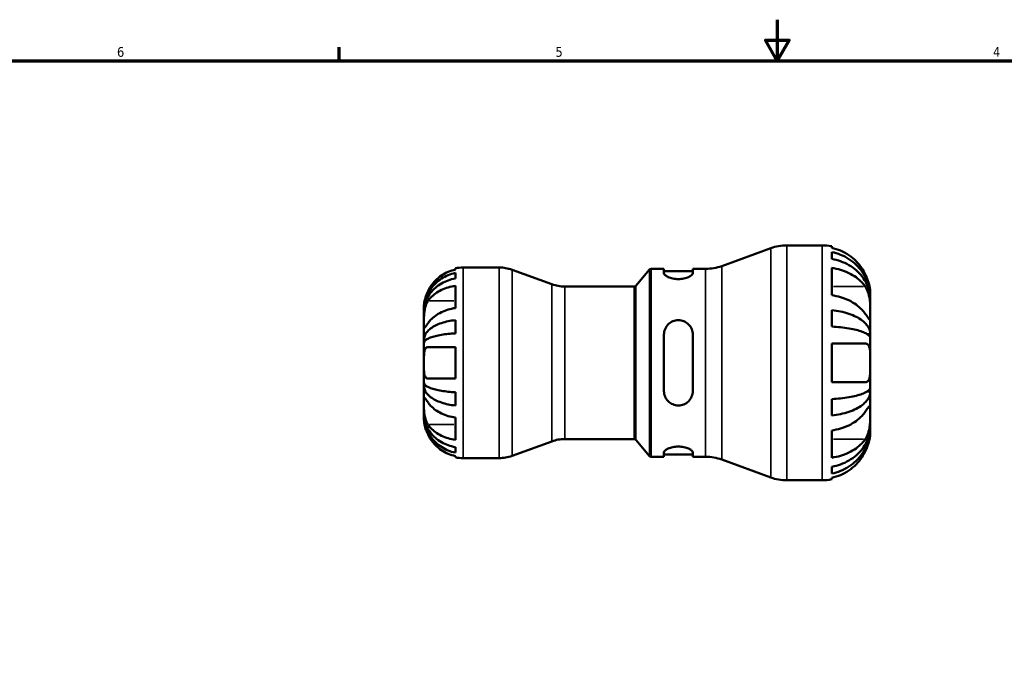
# Model space of a CAD drawing. Header units: inches. Extents: x 0.1 to 38.3, y -4.1 to 21.5.
# Tile 6 of 10: x 9.7 to 19.2, y 15 to 21.4. Entities that reach past the tile are written whole.
import ezdxf

# ---------------------------------------------------------------- set-up
doc = ezdxf.new("R2010")
doc.units = ezdxf.units.IN
doc.header["$MEASUREMENT"] = 0
for name, color, linetype, lineweight in [('Border (ANSI)', 7, 'Continuous', 70), ('Visible (ANSI)', 7, 'Continuous', 50), ('Visible Narrow (ANSI)', 7, 'Continuous', 35)]:
    doc.layers.add(name, color=color, linetype=linetype, lineweight=lineweight)
doc.styles.add('Note Text (ANSI)', font='tahoma.ttf')

# ---------------------------------------------------------------- blocks, each defined once
blk = doc.blocks.new('Borders Default Border')
at = {"layer": 'Border (ANSI)'}
blk.add_line((12.75, 21), (12.75, 21.1345), dxfattribs=at)
at = {"layer": 'Border (ANSI)', "flags": 128}
for points in [[(17, 21.4), (17, 21), (16.8845, 21.2), (17.1155, 21.2), (17, 21)], [(0.5, 1), (0.5, 21), (33.5, 21), (33.5, 1), (0.5, 1)]]:
    blk.add_lwpolyline(points, dxfattribs=at)
at = {"layer": 'Border (ANSI)', "color": 5, "true_color": 0x0000ff, "char_height": 0.0945, "attachment_point": 7, "style": 'Note Text (ANSI)'}
for s, insert in [('6', (10.5948, 21.038)), ('5', (14.8473, 21.038)), ('4', (19.092, 21.04))]:
    blk.add_mtext(s, dxfattribs=dict(at, insert=insert))

msp = doc.modelspace()

# ---------------------------------------------------------------- linework, layer by layer
at = {"layer": 'Visible (ANSI)'}
for p, q in [((17.092, 19.2098), (17.434, 19.2098)), ((17.5276, 19.2004), (17.5276, 19.1847)), ((16.4607, 19.0093), (16.936, 19.1823)), ((17.5276, 19.1443), (17.5276, 19.0782)), ((13.8769, 18.9743), (13.8769, 18.9871)), ((13.8769, 18.8882), (13.8769, 18.9415)), ((13.9532, 18.9948), (14.3005, 18.9948)), ((14.8127, 18.8321), (14.4271, 18.9725)), ((15.6279, 18.8168), (15.7604, 18.9748)), ((15.7755, 18.9818), (15.9001, 18.9818)), ((15.9001, 18.9818), (15.9001, 18.9398)), ((15.9001, 18.959), (16.1801, 18.959)), ((16.1801, 18.9818), (16.3047, 18.9818)), ((16.1801, 18.9398), (16.1801, 18.9818)), ((17.5276, 18.9905), (17.5276, 18.7258)), ((13.8769, 18.6016), (13.8769, 18.8172)), ((14.9393, 18.8098), (15.6128, 18.8098)), ((17.902, 18.6989), (17.902, 18.7419)), ((17.902, 18.6989), (17.9015, 18.6989)), ((17.902, 18.6818), (17.902, 18.6989)), ((17.902, 18.545), (17.902, 18.6818)), ((13.572, 18.5786), (13.572, 18.6136)), ((13.572, 18.5653), (13.572, 18.5786)), ((13.572, 18.5786), (13.5723, 18.5786)), ((13.572, 18.4543), (13.572, 18.5653)), ((17.5276, 18.581), (17.5276, 18.4213)), ((17.902, 18.3475), (17.902, 18.545)), ((13.572, 18.2939), (13.572, 18.4543)), ((13.8769, 18.3556), (13.8769, 18.4841)), ((15.9001, 18.3434), (15.9001, 17.7962)), ((16.1801, 17.7962), (16.1801, 18.3434)), ((17.902, 18.3475), (17.8721, 18.3475)), ((17.902, 18.3061), (17.902, 18.3475)), ((13.572, 18.2617), (13.572, 18.2939)), ((13.572, 18.2939), (13.594, 18.2939)), ((13.572, 18.0698), (13.572, 18.2617)), ((17.5276, 18.257), (17.5276, 17.8826)), ((17.5276, 18.257), (17.8535, 18.257)), ((17.902, 18.0698), (17.902, 18.3061)), ((13.6115, 18.2223), (13.8769, 18.2223)), ((13.8769, 17.9173), (13.8769, 18.2223)), ((13.572, 17.8779), (13.572, 18.0698)), ((17.902, 17.8335), (17.902, 18.0698)), ((13.572, 17.8457), (13.572, 17.8779)), ((13.8769, 17.9173), (13.6115, 17.9173)), ((17.8535, 17.8826), (17.5276, 17.8826)), ((13.572, 17.6853), (13.572, 17.8457)), ((13.572, 17.8457), (13.594, 17.8457)), ((13.8769, 17.6555), (13.8769, 17.784)), ((17.902, 17.7921), (17.8721, 17.7921)), ((17.902, 17.7921), (17.902, 17.8335)), ((17.902, 17.5946), (17.902, 17.7921)), ((13.572, 17.5743), (13.572, 17.6853)), ((17.5276, 17.7183), (17.5276, 17.5586)), ((13.572, 17.561), (13.572, 17.5743)), ((17.902, 17.4578), (17.902, 17.5946)), ((13.572, 17.526), (13.572, 17.561)), ((13.572, 17.561), (13.5723, 17.561)), ((13.8769, 17.3224), (13.8769, 17.538)), ((17.5276, 17.4138), (17.5276, 17.1491)), ((17.902, 17.4407), (17.9015, 17.4407)), ((17.902, 17.4407), (17.902, 17.4578)), ((17.902, 17.3978), (17.902, 17.4407)), ((14.8127, 17.3075), (14.4271, 17.1671)), ((14.9393, 17.3298), (15.6128, 17.3298)), ((15.6279, 17.3228), (15.7604, 17.1648)), ((13.8769, 17.1982), (13.8769, 17.2514)), ((15.9001, 17.1998), (15.9001, 17.1578)), ((16.1801, 17.1578), (16.1801, 17.1998)), ((13.8769, 17.1525), (13.8769, 17.1653)), ((13.9532, 17.1448), (14.3005, 17.1448)), ((15.7755, 17.1578), (15.9001, 17.1578)), ((15.9001, 17.1806), (16.1801, 17.1806)), ((16.1801, 17.1578), (16.3047, 17.1578)), ((16.4607, 17.1303), (16.936, 16.9573)), ((17.5276, 17.0614), (17.5276, 16.9953)), ((17.092, 16.9298), (17.434, 16.9298)), ((17.5276, 16.9549), (17.5276, 16.9393))]:
    msp.add_line(p, q, dxfattribs=at)
for centre, radius, start, end in [((17.092, 18.7538), 0.456, 90, 110), ((17.434, 18.7419), 0.468, 78.46304, 90), ((16.3047, 19.4378), 0.456, 270, 290), ((13.9532, 18.6136), 0.3812, 90, 101.53696), ((14.3005, 18.6248), 0.37, 70, 90), ((15.7755, 18.9621), 0.0197, 90, 140), ((14.9393, 19.1798), 0.37, 250, 270), ((15.6128, 18.8295), 0.0197, 270, 320), ((14.9393, 16.9598), 0.37, 90, 110), ((15.6128, 17.3101), 0.0197, 40, 90), ((13.9532, 17.526), 0.3812, 258.46304, 270), ((14.3005, 17.5148), 0.37, 270, 290), ((15.7755, 17.1775), 0.0197, 220, 270), ((16.3047, 16.7018), 0.456, 70, 90), ((17.092, 17.3858), 0.456, 250, 270), ((17.434, 17.3978), 0.468, 270, 281.53696)]:
    msp.add_arc(centre, radius, start, end, dxfattribs=at)
for points, knots in [([(17.8535, 18.929), (17.8445, 18.9477), (17.8339, 18.9665), (17.8044, 19.0111), (17.784, 19.0359), (17.743, 19.0772), (17.7188, 19.0976), (17.6665, 19.1328), (17.6385, 19.1476), (17.5862, 19.1694), (17.5573, 19.1786), (17.5276, 19.1847)], [6.101302, 6.101302, 6.101302, 6.101302, 6.251721, 6.251721, 6.474905, 6.474905, 6.695057, 6.695057, 6.915208, 6.915208, 7.12695, 7.12695, 7.12695, 7.12695]), ([(17.5276, 19.1443), (17.5576, 19.1384), (17.5869, 19.1294), (17.6396, 19.1083), (17.6676, 19.094), (17.72, 19.0601), (17.7443, 19.0405), (17.7851, 19.0009), (17.8054, 18.9773), (17.8405, 18.9265), (17.8552, 18.8992), (17.8773, 18.8474), (17.8868, 18.8179), (17.8991, 18.7578), (17.902, 18.727), (17.902, 18.6989)], [0.225496, 0.225496, 0.225496, 0.225496, 0.439668, 0.439668, 0.659722, 0.659722, 0.879775, 0.879775, 1.100259, 1.100259, 1.320743, 1.320743, 1.542083, 1.542083, 1.763423, 1.763423, 1.763423, 1.763423]), ([(17.902, 18.6818), (17.902, 18.7068), (17.8991, 18.7341), (17.8868, 18.7877), (17.8773, 18.8139), (17.8552, 18.8601), (17.8405, 18.8843), (17.8054, 18.9295), (17.7851, 18.9505), (17.7443, 18.9858), (17.72, 19.0033), (17.6676, 19.0334), (17.6396, 19.0461), (17.5869, 19.0649), (17.5576, 19.0729), (17.5276, 19.0782)], [5.310916, 5.310916, 5.310916, 5.310916, 5.532256, 5.532256, 5.753596, 5.753596, 5.97408, 5.97408, 6.194564, 6.194564, 6.414617, 6.414617, 6.634671, 6.634671, 6.848843, 6.848843, 6.848843, 6.848843]), ([(13.572, 18.5786), (13.572, 18.6015), (13.5743, 18.6265), (13.5843, 18.6756), (13.592, 18.6996), (13.6101, 18.7418), (13.6221, 18.764), (13.6506, 18.8054), (13.6671, 18.8246), (13.7004, 18.8569), (13.7202, 18.8729), (13.7628, 18.9005), (13.7857, 18.9121), (13.8286, 18.9293), (13.8525, 18.9366), (13.8769, 18.9415)], [4.327272, 4.327272, 4.327272, 4.327272, 4.507604, 4.507604, 4.687936, 4.687936, 4.867553, 4.867553, 5.04717, 5.04717, 5.226428, 5.226428, 5.405687, 5.405687, 5.580147, 5.580147, 5.580147, 5.580147]), ([(13.8769, 18.9743), (13.8528, 18.9693), (13.8292, 18.9618), (13.7866, 18.9441), (13.7637, 18.932), (13.7212, 18.9033), (13.7014, 18.8867), (13.6681, 18.8531), (13.6514, 18.8329), (13.6274, 18.7966), (13.6188, 18.7813), (13.6115, 18.7661)], [0.183706, 0.183706, 0.183706, 0.183706, 0.3561695, 0.3561695, 0.5355059, 0.5355059, 0.7148422, 0.7148422, 0.8966743, 0.8966743, 1.0190411, 1.0190411, 1.0190411, 1.0190411]), ([(16.1801, 18.9398), (16.1801, 18.9341), (16.1764, 18.9275), (16.1617, 18.914), (16.1506, 18.9072), (16.1256, 18.8963), (16.1103, 18.8913), (16.0763, 18.8844), (16.0577, 18.8826), (16.0225, 18.8826), (16.0038, 18.8844), (15.9699, 18.8913), (15.9546, 18.8963), (15.9296, 18.9072), (15.9185, 18.914), (15.9038, 18.9275), (15.9001, 18.9341), (15.9001, 18.9398)], [0.543943, 0.543943, 0.543943, 0.543943, 0.68794, 0.68794, 0.831937, 0.831937, 0.966249, 0.966249, 1.100562, 1.100562, 1.234874, 1.234874, 1.369187, 1.369187, 1.513184, 1.513184, 1.65718, 1.65718, 1.65718, 1.65718]), ([(17.5276, 18.9905), (17.5573, 18.9862), (17.5862, 18.9797), (17.6385, 18.9643), (17.6665, 18.9538), (17.7188, 18.9289), (17.743, 18.9145), (17.784, 18.8853), (17.8044, 18.8678), (17.8339, 18.8362), (17.8445, 18.8229), (17.8535, 18.8097)], [0.225513, 0.225513, 0.225513, 0.225513, 0.437254, 0.437254, 0.657406, 0.657406, 0.877558, 0.877558, 1.100742, 1.100742, 1.251161, 1.251161, 1.251161, 1.251161]), ([(17.902, 18.7419), (17.902, 18.7419), (17.902, 18.7456), (17.9015, 18.7596), (17.9009, 18.7695), (17.8978, 18.794), (17.8954, 18.8082), (17.889, 18.8348), (17.8858, 18.8463), (17.8784, 18.8696), (17.8741, 18.8813), (17.8646, 18.9051), (17.8593, 18.9172), (17.8535, 18.929)], [-3.2827869, -3.2827869, -3.2827869, -3.2827869, -3.118789, -3.118789, -2.9641468, -2.9641468, -2.8157213, -2.8157213, -2.7136636, -2.7136636, -2.6150426, -2.6150426, -2.5140874, -2.5140874, -2.5140874, -2.5140874]), ([(13.8769, 18.8882), (13.8524, 18.8839), (13.8285, 18.8774), (13.7856, 18.862), (13.7627, 18.8517), (13.72, 18.8271), (13.7002, 18.8128), (13.667, 18.7841), (13.6505, 18.767), (13.622, 18.7301), (13.61, 18.7104), (13.592, 18.6728), (13.5843, 18.6515), (13.5743, 18.6079), (13.572, 18.5857), (13.572, 18.5653)], [0.183698, 0.183698, 0.183698, 0.183698, 0.358461, 0.358461, 0.537875, 0.537875, 0.717288, 0.717288, 0.896751, 0.896751, 1.076213, 1.076213, 1.256391, 1.256391, 1.436568, 1.436568, 1.436568, 1.436568]), ([(13.6115, 18.67), (13.6188, 18.6807), (13.6274, 18.6915), (13.6514, 18.7172), (13.6681, 18.7315), (13.7014, 18.7553), (13.7212, 18.767), (13.7637, 18.7873), (13.7866, 18.7958), (13.8292, 18.8084), (13.8528, 18.8137), (13.8769, 18.8172)], [4.9848873, 4.9848873, 4.9848873, 4.9848873, 5.1072541, 5.1072541, 5.2890862, 5.2890862, 5.4684225, 5.4684225, 5.6477588, 5.6477588, 5.8202224, 5.8202224, 5.8202224, 5.8202224]), ([(13.6115, 18.7661), (13.6082, 18.7594), (13.6051, 18.7526), (13.5979, 18.7357), (13.5941, 18.7256), (13.5875, 18.7064), (13.5847, 18.6972), (13.5794, 18.6769), (13.5772, 18.6663), (13.5734, 18.6434), (13.5726, 18.6327), (13.5719, 18.6176), (13.572, 18.6136), (13.572, 18.6136)], [-0.624435, -0.624435, -0.624435, -0.624435, -0.5678583, -0.5678583, -0.4840927, -0.4840927, -0.4047363, -0.4047363, -0.3003651, -0.3003651, -0.1533155, -0.1533155, 0, 0, 0, 0]), ([(17.8535, 18.545), (17.8445, 18.5582), (17.8339, 18.5715), (17.8044, 18.603), (17.784, 18.6206), (17.743, 18.6498), (17.7188, 18.6642), (17.6665, 18.6891), (17.6385, 18.6996), (17.5862, 18.715), (17.5573, 18.7215), (17.5276, 18.7258)], [6.101121, 6.101121, 6.101121, 6.101121, 6.25154, 6.25154, 6.474725, 6.474725, 6.694876, 6.694876, 6.915028, 6.915028, 7.126769, 7.126769, 7.126769, 7.126769]), ([(17.8535, 18.8097), (17.8578, 18.8034), (17.8619, 18.7966), (17.8707, 18.7797), (17.8752, 18.7693), (17.883, 18.7474), (17.8863, 18.736), (17.8929, 18.7081), (17.8956, 18.6915), (17.9001, 18.6512), (17.9012, 18.6279), (17.9021, 18.5832), (17.902, 18.5625), (17.902, 18.545)], [-0.7671113, -0.7671113, -0.7671113, -0.7671113, -0.692013, -0.692013, -0.5932197, -0.5932197, -0.4975863, -0.4975863, -0.3685593, -0.3685593, -0.1882258, -0.1882258, 0, 0, 0, 0]), ([(13.572, 18.4543), (13.572, 18.4614), (13.5719, 18.4691), (13.572, 18.4862), (13.5721, 18.4957), (13.5726, 18.5206), (13.5733, 18.5365), (13.5763, 18.5672), (13.5784, 18.5818), (13.5836, 18.6058), (13.5862, 18.6153), (13.5924, 18.6335), (13.5959, 18.6419), (13.6033, 18.6571), (13.6073, 18.6638), (13.6115, 18.67)], [0, 0, 0, 0, 0.075856, 0.075856, 0.1572067, 0.1572067, 0.2807434, 0.2807434, 0.3931722, 0.3931722, 0.4727271, 0.4727271, 0.5516675, 0.5516675, 0.6253219, 0.6253219, 0.6253219, 0.6253219]), ([(13.8769, 18.6016), (13.8525, 18.598), (13.8286, 18.5926), (13.7856, 18.5799), (13.7627, 18.5713), (13.72, 18.5507), (13.7002, 18.5389), (13.667, 18.5149), (13.6505, 18.5007), (13.627, 18.4753), (13.6186, 18.4648), (13.6115, 18.4543)], [0.1837477, 0.1837477, 0.1837477, 0.1837477, 0.3583184, 0.3583184, 0.5387523, 0.5387523, 0.7191863, 0.7191863, 0.8999547, 0.8999547, 1.0190557, 1.0190557, 1.0190557, 1.0190557]), ([(17.5276, 18.581), (17.5576, 18.5779), (17.5869, 18.5732), (17.6396, 18.5621), (17.6676, 18.5547), (17.72, 18.5369), (17.7443, 18.5266), (17.7851, 18.5058), (17.8054, 18.4935), (17.8405, 18.4668), (17.8552, 18.4526), (17.8773, 18.4254), (17.8868, 18.4099), (17.8991, 18.3784), (17.902, 18.3623), (17.902, 18.3475)], [0.225496, 0.225496, 0.225496, 0.225496, 0.439668, 0.439668, 0.659722, 0.659722, 0.879775, 0.879775, 1.100259, 1.100259, 1.320743, 1.320743, 1.542083, 1.542083, 1.763423, 1.763423, 1.763423, 1.763423]), ([(17.902, 18.545), (17.902, 18.5364), (17.902, 18.5286), (17.9019, 18.5145), (17.9018, 18.5084), (17.9012, 18.4962), (17.9003, 18.4918), (17.8967, 18.4894), (17.8941, 18.4909), (17.8876, 18.4976), (17.8844, 18.5016), (17.8769, 18.5116), (17.8726, 18.5175), (17.8634, 18.5306), (17.8586, 18.5375), (17.8535, 18.545)], [0, 0, 0, 0, 0.0931154, 0.0931154, 0.1929436, 0.1929436, 0.3446781, 0.3446781, 0.4829672, 0.4829672, 0.5807387, 0.5807387, 0.6776678, 0.6776678, 0.7676041, 0.7676041, 0.7676041, 0.7676041]), ([(13.6115, 18.4543), (13.6079, 18.4492), (13.6046, 18.4443), (13.5974, 18.434), (13.5937, 18.4289), (13.5874, 18.4203), (13.5847, 18.417), (13.5794, 18.4111), (13.5772, 18.4095), (13.5734, 18.41), (13.5726, 18.4138), (13.5719, 18.4288), (13.572, 18.4401), (13.572, 18.4543)], [-0.6249253, -0.6249253, -0.6249253, -0.6249253, -0.5633759, -0.5633759, -0.4829032, -0.4829032, -0.4050798, -0.4050798, -0.3001768, -0.3001768, -0.1533256, -0.1533256, 0, 0, 0, 0]), ([(13.572, 18.2939), (13.572, 18.3059), (13.5743, 18.319), (13.5843, 18.3447), (13.592, 18.3573), (13.6101, 18.3794), (13.6221, 18.3911), (13.6506, 18.4128), (13.6671, 18.4228), (13.7004, 18.4398), (13.7202, 18.4482), (13.7628, 18.4626), (13.7857, 18.4687), (13.8286, 18.4777), (13.8525, 18.4816), (13.8769, 18.4841)], [4.327272, 4.327272, 4.327272, 4.327272, 4.507604, 4.507604, 4.687936, 4.687936, 4.867553, 4.867553, 5.04717, 5.04717, 5.226428, 5.226428, 5.405687, 5.405687, 5.580147, 5.580147, 5.580147, 5.580147]), ([(15.9001, 18.3434), (15.9001, 18.3614), (15.9038, 18.3805), (15.9185, 18.4154), (15.9296, 18.4313), (15.9546, 18.4555), (15.9699, 18.4659), (16.0038, 18.4799), (16.0225, 18.4834), (16.0401, 18.4834), (16.0581, 18.4834), (16.077, 18.4797), (16.1115, 18.4653), (16.127, 18.4545), (16.1516, 18.4299), (16.1623, 18.4142), (16.1766, 18.3798), (16.1801, 18.3611), (16.1801, 18.3434)], [-0.556619, -0.556619, -0.556619, -0.556619, -0.412622, -0.412622, -0.268625, -0.268625, -0.134313, -0.134313, 0, 0, 0, 0.137021, 0.137021, 0.274041, 0.274041, 0.415344, 0.415344, 0.556646, 0.556646, 0.556646, 0.556646]), ([(13.8769, 18.3556), (13.8524, 18.3543), (13.8285, 18.3524), (13.7856, 18.348), (13.7627, 18.345), (13.72, 18.3378), (13.7002, 18.3337), (13.667, 18.3253), (13.6505, 18.3203), (13.622, 18.3096), (13.61, 18.3039), (13.592, 18.293), (13.5843, 18.2868), (13.5743, 18.2741), (13.572, 18.2676), (13.572, 18.2617)], [0.183698, 0.183698, 0.183698, 0.183698, 0.358461, 0.358461, 0.537875, 0.537875, 0.717288, 0.717288, 0.896751, 0.896751, 1.076213, 1.076213, 1.256391, 1.256391, 1.436568, 1.436568, 1.436568, 1.436568]), ([(17.902, 18.3061), (17.902, 18.3134), (17.8991, 18.3214), (17.8868, 18.3369), (17.8773, 18.3445), (17.8552, 18.358), (17.8405, 18.365), (17.8054, 18.3781), (17.7851, 18.3842), (17.7443, 18.3945), (17.72, 18.3996), (17.6676, 18.4083), (17.6396, 18.412), (17.5869, 18.4175), (17.5576, 18.4198), (17.5276, 18.4213)], [5.310916, 5.310916, 5.310916, 5.310916, 5.532256, 5.532256, 5.753596, 5.753596, 5.97408, 5.97408, 6.194564, 6.194564, 6.414617, 6.414617, 6.634671, 6.634671, 6.848843, 6.848843, 6.848843, 6.848843]), ([(17.8535, 18.257), (17.8547, 18.257), (17.8558, 18.2569), (17.862, 18.2564), (17.8667, 18.2551), (17.8745, 18.2507), (17.8777, 18.2481), (17.8839, 18.241), (17.8868, 18.2363), (17.8932, 18.2218), (17.896, 18.2107), (17.9002, 18.1814), (17.9012, 18.1624), (17.9021, 18.1189), (17.902, 18.0945), (17.902, 18.0698)], [-0.7721386, -0.7721386, -0.7721386, -0.7721386, -0.7515434, -0.7515434, -0.6594489, -0.6594489, -0.5838993, -0.5838993, -0.4978326, -0.4978326, -0.3604113, -0.3604113, -0.1883608, -0.1883608, 0, 0, 0, 0]), ([(13.572, 18.0698), (13.572, 18.0872), (13.5719, 18.1044), (13.5723, 18.1364), (13.5728, 18.1509), (13.5753, 18.1763), (13.5773, 18.187), (13.5824, 18.2018), (13.585, 18.2068), (13.5911, 18.2146), (13.5945, 18.2175), (13.6024, 18.2213), (13.6067, 18.2223), (13.6115, 18.2223)], [-2.6740408, -2.6740408, -2.6740408, -2.6740408, -2.541544, -2.541544, -2.4155278, -2.4155278, -2.2944617, -2.2944617, -2.2112589, -2.2112589, -2.130884, -2.130884, -2.0478189, -2.0478189, -2.0478189, -2.0478189]), ([(13.6115, 17.9173), (13.6082, 17.9173), (13.6051, 17.9178), (13.5979, 17.92), (13.5941, 17.9224), (13.5875, 17.9292), (13.5847, 17.9334), (13.5794, 17.9454), (13.5772, 17.9537), (13.5734, 17.9772), (13.5726, 17.9934), (13.5719, 18.0298), (13.572, 18.0497), (13.572, 18.0698)], [-0.624435, -0.624435, -0.624435, -0.624435, -0.5678583, -0.5678583, -0.4840927, -0.4840927, -0.4047363, -0.4047363, -0.3003651, -0.3003651, -0.1533155, -0.1533155, 0, 0, 0, 0]), ([(17.902, 18.0698), (17.902, 18.0542), (17.902, 18.0387), (17.9018, 18.0065), (17.9016, 17.9901), (17.9001, 17.9592), (17.8987, 17.9451), (17.8942, 17.9218), (17.8913, 17.9126), (17.8849, 17.9002), (17.882, 17.8961), (17.8757, 17.8898), (17.8723, 17.8874), (17.864, 17.8836), (17.8589, 17.8826), (17.8535, 17.8826)], [0, 0, 0, 0, 0.1187468, 0.1187468, 0.2534403, 0.2534403, 0.3914445, 0.3914445, 0.5142958, 0.5142958, 0.5944538, 0.5944538, 0.6695203, 0.6695203, 0.7631359, 0.7631359, 0.7631359, 0.7631359]), ([(13.572, 17.8779), (13.572, 17.872), (13.5743, 17.8655), (13.5843, 17.8528), (13.592, 17.8466), (13.6101, 17.8357), (13.6221, 17.8299), (13.6506, 17.8192), (13.6671, 17.8143), (13.7004, 17.8059), (13.7202, 17.8018), (13.7628, 17.7946), (13.7857, 17.7916), (13.8286, 17.7872), (13.8525, 17.7853), (13.8769, 17.784)], [4.327272, 4.327272, 4.327272, 4.327272, 4.507604, 4.507604, 4.687936, 4.687936, 4.867553, 4.867553, 5.04717, 5.04717, 5.226428, 5.226428, 5.405687, 5.405687, 5.580147, 5.580147, 5.580147, 5.580147]), ([(13.8769, 17.6555), (13.8524, 17.6581), (13.8285, 17.6619), (13.7856, 17.6709), (13.7627, 17.677), (13.72, 17.6915), (13.7002, 17.6999), (13.667, 17.7169), (13.6505, 17.7269), (13.622, 17.7486), (13.61, 17.7602), (13.592, 17.7824), (13.5843, 17.795), (13.5743, 17.8206), (13.572, 17.8337), (13.572, 17.8457)], [0.183698, 0.183698, 0.183698, 0.183698, 0.358461, 0.358461, 0.537875, 0.537875, 0.717288, 0.717288, 0.896751, 0.896751, 1.076213, 1.076213, 1.256391, 1.256391, 1.436568, 1.436568, 1.436568, 1.436568]), ([(16.1801, 17.7962), (16.1801, 17.7782), (16.1764, 17.7591), (16.1617, 17.7242), (16.1506, 17.7084), (16.1256, 17.6841), (16.1103, 17.6737), (16.0763, 17.6597), (16.0577, 17.6562), (16.0221, 17.6562), (16.0031, 17.6599), (15.9687, 17.6743), (15.9532, 17.6851), (15.9286, 17.7097), (15.9179, 17.7254), (15.9036, 17.7598), (15.9001, 17.7785), (15.9001, 17.7962)], [0.543943, 0.543943, 0.543943, 0.543943, 0.68794, 0.68794, 0.831937, 0.831937, 0.966249, 0.966249, 1.100562, 1.100562, 1.237582, 1.237582, 1.374603, 1.374603, 1.515905, 1.515905, 1.657208, 1.657208, 1.657208, 1.657208]), ([(17.5276, 17.7183), (17.5576, 17.7198), (17.5869, 17.7221), (17.6396, 17.7276), (17.6676, 17.7313), (17.72, 17.74), (17.7443, 17.7451), (17.7851, 17.7554), (17.8054, 17.7615), (17.8405, 17.7746), (17.8552, 17.7817), (17.8773, 17.7951), (17.8868, 17.8027), (17.8991, 17.8182), (17.902, 17.8262), (17.902, 17.8335)], [0.225496, 0.225496, 0.225496, 0.225496, 0.439668, 0.439668, 0.659722, 0.659722, 0.879775, 0.879775, 1.100259, 1.100259, 1.320743, 1.320743, 1.542083, 1.542083, 1.763423, 1.763423, 1.763423, 1.763423]), ([(17.902, 17.7921), (17.902, 17.7773), (17.8991, 17.7612), (17.8868, 17.7297), (17.8773, 17.7143), (17.8552, 17.6871), (17.8405, 17.6728), (17.8054, 17.6461), (17.7851, 17.6338), (17.7443, 17.613), (17.72, 17.6027), (17.6676, 17.5849), (17.6396, 17.5775), (17.5869, 17.5664), (17.5576, 17.5617), (17.5276, 17.5586)], [5.310916, 5.310916, 5.310916, 5.310916, 5.532256, 5.532256, 5.753596, 5.753596, 5.97408, 5.97408, 6.194564, 6.194564, 6.414617, 6.414617, 6.634671, 6.634671, 6.848843, 6.848843, 6.848843, 6.848843]), ([(13.572, 17.6853), (13.572, 17.6923), (13.5719, 17.6987), (13.572, 17.7101), (13.5721, 17.7151), (13.5726, 17.7251), (13.5733, 17.7286), (13.5763, 17.7306), (13.5784, 17.7294), (13.5836, 17.7239), (13.5862, 17.7207), (13.5924, 17.7126), (13.5959, 17.7078), (13.6033, 17.6971), (13.6073, 17.6914), (13.6115, 17.6853)], [0, 0, 0, 0, 0.075856, 0.075856, 0.1572067, 0.1572067, 0.2807434, 0.2807434, 0.3931722, 0.3931722, 0.4727271, 0.4727271, 0.5516675, 0.5516675, 0.6253219, 0.6253219, 0.6253219, 0.6253219]), ([(13.6115, 17.4696), (13.6079, 17.4748), (13.6046, 17.4804), (13.5974, 17.4942), (13.5937, 17.5027), (13.5874, 17.5206), (13.5847, 17.5298), (13.5794, 17.5525), (13.5772, 17.566), (13.5734, 17.5988), (13.5726, 17.6178), (13.5719, 17.6542), (13.572, 17.6711), (13.572, 17.6853)], [-0.6249253, -0.6249253, -0.6249253, -0.6249253, -0.5633759, -0.5633759, -0.4829032, -0.4829032, -0.4050798, -0.4050798, -0.3001768, -0.3001768, -0.1533256, -0.1533256, 0, 0, 0, 0]), ([(13.6115, 17.6853), (13.6188, 17.6745), (13.6274, 17.6637), (13.6514, 17.638), (13.6681, 17.6238), (13.7014, 17.6), (13.7212, 17.5882), (13.7637, 17.5679), (13.7866, 17.5594), (13.8292, 17.5469), (13.8528, 17.5416), (13.8769, 17.538)], [4.9848873, 4.9848873, 4.9848873, 4.9848873, 5.1072541, 5.1072541, 5.2890862, 5.2890862, 5.4684225, 5.4684225, 5.6477588, 5.6477588, 5.8202224, 5.8202224, 5.8202224, 5.8202224]), ([(13.572, 17.5743), (13.572, 17.5539), (13.5743, 17.5317), (13.5843, 17.488), (13.592, 17.4667), (13.6101, 17.4291), (13.6221, 17.4093), (13.6506, 17.3725), (13.6671, 17.3554), (13.7004, 17.3267), (13.7202, 17.3124), (13.7628, 17.2878), (13.7857, 17.2775), (13.8286, 17.2622), (13.8525, 17.2557), (13.8769, 17.2514)], [4.327272, 4.327272, 4.327272, 4.327272, 4.507604, 4.507604, 4.687936, 4.687936, 4.867553, 4.867553, 5.04717, 5.04717, 5.226428, 5.226428, 5.405687, 5.405687, 5.580147, 5.580147, 5.580147, 5.580147]), ([(17.5276, 17.4138), (17.5573, 17.4181), (17.5862, 17.4246), (17.6385, 17.44), (17.6665, 17.4505), (17.7188, 17.4754), (17.743, 17.4898), (17.784, 17.519), (17.8044, 17.5366), (17.8339, 17.5681), (17.8445, 17.5814), (17.8535, 17.5946)], [0.225513, 0.225513, 0.225513, 0.225513, 0.437254, 0.437254, 0.657406, 0.657406, 0.877558, 0.877558, 1.100742, 1.100742, 1.251161, 1.251161, 1.251161, 1.251161]), ([(17.8535, 17.5946), (17.8578, 17.6009), (17.8619, 17.6068), (17.8707, 17.6194), (17.8752, 17.6258), (17.883, 17.6363), (17.8863, 17.6404), (17.8929, 17.6476), (17.8956, 17.6496), (17.9001, 17.6491), (17.9012, 17.6443), (17.9021, 17.6259), (17.902, 17.6121), (17.902, 17.5946)], [-0.7671113, -0.7671113, -0.7671113, -0.7671113, -0.692013, -0.692013, -0.5932197, -0.5932197, -0.4975863, -0.4975863, -0.3685593, -0.3685593, -0.1882258, -0.1882258, 0, 0, 0, 0]), ([(17.902, 17.5946), (17.902, 17.586), (17.902, 17.5765), (17.9019, 17.5555), (17.9018, 17.5438), (17.9012, 17.5132), (17.9003, 17.4937), (17.8967, 17.456), (17.8941, 17.4381), (17.8876, 17.4086), (17.8844, 17.3968), (17.8769, 17.3746), (17.8726, 17.3642), (17.8634, 17.3456), (17.8586, 17.3374), (17.8535, 17.3299)], [0, 0, 0, 0, 0.0931154, 0.0931154, 0.1929436, 0.1929436, 0.3446781, 0.3446781, 0.4829672, 0.4829672, 0.5807387, 0.5807387, 0.6776678, 0.6776678, 0.7676041, 0.7676041, 0.7676041, 0.7676041]), ([(13.8769, 17.1982), (13.8524, 17.203), (13.8285, 17.2103), (13.7856, 17.2276), (13.7627, 17.2392), (13.72, 17.2668), (13.7002, 17.2829), (13.667, 17.3152), (13.6505, 17.3344), (13.622, 17.3758), (13.61, 17.3979), (13.592, 17.4402), (13.5843, 17.4641), (13.5743, 17.5131), (13.572, 17.5381), (13.572, 17.561)], [0.183698, 0.183698, 0.183698, 0.183698, 0.358461, 0.358461, 0.537875, 0.537875, 0.717288, 0.717288, 0.896751, 0.896751, 1.076213, 1.076213, 1.256391, 1.256391, 1.436568, 1.436568, 1.436568, 1.436568]), ([(13.572, 17.526), (13.572, 17.526), (13.572, 17.5256), (13.572, 17.5221), (13.572, 17.5155), (13.5735, 17.4971), (13.5748, 17.4864), (13.5792, 17.4637), (13.5819, 17.4524), (13.5893, 17.4273), (13.594, 17.4137), (13.6033, 17.3911), (13.6072, 17.3823), (13.6115, 17.3735)], [0, 0, 0, 0, 0.0506652, 0.0506652, 0.2041871, 0.2041871, 0.3318293, 0.3318293, 0.4369288, 0.4369288, 0.5515823, 0.5515823, 0.6256233, 0.6256233, 0.6256233, 0.6256233]), ([(13.8769, 17.3224), (13.8528, 17.3259), (13.8292, 17.3312), (13.7866, 17.3438), (13.7637, 17.3523), (13.7212, 17.3726), (13.7014, 17.3843), (13.6681, 17.4081), (13.6514, 17.4224), (13.6274, 17.4481), (13.6188, 17.4589), (13.6115, 17.4696)], [0.183706, 0.183706, 0.183706, 0.183706, 0.3561695, 0.3561695, 0.5355059, 0.5355059, 0.7148422, 0.7148422, 0.8966743, 0.8966743, 1.0190411, 1.0190411, 1.0190411, 1.0190411]), ([(17.5276, 17.0614), (17.5576, 17.0667), (17.5869, 17.0747), (17.6396, 17.0935), (17.6676, 17.1062), (17.72, 17.1364), (17.7443, 17.1539), (17.7851, 17.1891), (17.8054, 17.2101), (17.8405, 17.2553), (17.8552, 17.2796), (17.8773, 17.3257), (17.8868, 17.3519), (17.8991, 17.4055), (17.902, 17.4328), (17.902, 17.4578)], [0.225496, 0.225496, 0.225496, 0.225496, 0.439668, 0.439668, 0.659722, 0.659722, 0.879775, 0.879775, 1.100259, 1.100259, 1.320743, 1.320743, 1.542083, 1.542083, 1.763423, 1.763423, 1.763423, 1.763423]), ([(17.902, 17.4407), (17.902, 17.4126), (17.8991, 17.3819), (17.8868, 17.3217), (17.8773, 17.2922), (17.8552, 17.2404), (17.8405, 17.2132), (17.8054, 17.1623), (17.7851, 17.1387), (17.7443, 17.0991), (17.72, 17.0795), (17.6676, 17.0456), (17.6396, 17.0313), (17.5869, 17.0102), (17.5576, 17.0012), (17.5276, 16.9953)], [5.310916, 5.310916, 5.310916, 5.310916, 5.532256, 5.532256, 5.753596, 5.753596, 5.97408, 5.97408, 6.194564, 6.194564, 6.414617, 6.414617, 6.634671, 6.634671, 6.848843, 6.848843, 6.848843, 6.848843]), ([(17.8535, 17.2106), (17.8575, 17.2188), (17.8613, 17.2271), (17.8701, 17.2478), (17.8748, 17.2601), (17.8829, 17.2838), (17.8863, 17.295), (17.8929, 17.3199), (17.8956, 17.3331), (17.9001, 17.3612), (17.9012, 17.3743), (17.9021, 17.3929), (17.902, 17.3978), (17.902, 17.3978)], [-0.7665415, -0.7665415, -0.7665415, -0.7665415, -0.6972506, -0.6972506, -0.5946054, -0.5946054, -0.4971761, -0.4971761, -0.3687779, -0.3687779, -0.1882141, -0.1882141, 0, 0, 0, 0]), ([(13.6115, 17.3735), (13.6188, 17.3583), (13.6274, 17.3431), (13.6514, 17.3067), (13.6681, 17.2865), (13.7014, 17.2529), (13.7212, 17.2363), (13.7637, 17.2076), (13.7866, 17.1955), (13.8292, 17.1778), (13.8528, 17.1703), (13.8769, 17.1653)], [4.9848873, 4.9848873, 4.9848873, 4.9848873, 5.1072541, 5.1072541, 5.2890862, 5.2890862, 5.4684225, 5.4684225, 5.6477588, 5.6477588, 5.8202224, 5.8202224, 5.8202224, 5.8202224]), ([(17.8535, 17.3299), (17.8445, 17.3167), (17.8339, 17.3034), (17.8044, 17.2718), (17.784, 17.2543), (17.743, 17.2251), (17.7188, 17.2107), (17.6665, 17.1858), (17.6385, 17.1753), (17.5862, 17.1599), (17.5573, 17.1534), (17.5276, 17.1491)], [6.101121, 6.101121, 6.101121, 6.101121, 6.251539, 6.251539, 6.474724, 6.474724, 6.694876, 6.694876, 6.915027, 6.915027, 7.126769, 7.126769, 7.126769, 7.126769]), ([(15.9001, 17.1998), (15.9001, 17.2055), (15.9038, 17.2121), (15.9185, 17.2256), (15.9296, 17.2324), (15.9546, 17.2433), (15.9699, 17.2483), (16.0038, 17.2552), (16.0225, 17.257), (16.0401, 17.257), (16.0577, 17.257), (16.0763, 17.2552), (16.1103, 17.2483), (16.1256, 17.2433), (16.1506, 17.2324), (16.1617, 17.2256), (16.1764, 17.2121), (16.1801, 17.2055), (16.1801, 17.1998)], [-0.556619, -0.556619, -0.556619, -0.556619, -0.412622, -0.412622, -0.268625, -0.268625, -0.134313, -0.134313, 0, 0, 0, 0.134313, 0.134313, 0.268625, 0.268625, 0.412622, 0.412622, 0.556619, 0.556619, 0.556619, 0.556619]), ([(17.5276, 16.9549), (17.5573, 16.961), (17.5862, 16.9702), (17.6385, 16.992), (17.6665, 17.0068), (17.7188, 17.042), (17.743, 17.0624), (17.784, 17.1037), (17.8044, 17.1285), (17.8339, 17.1731), (17.8445, 17.1919), (17.8535, 17.2106)], [0.225513, 0.225513, 0.225513, 0.225513, 0.437254, 0.437254, 0.657406, 0.657406, 0.877558, 0.877558, 1.100742, 1.100742, 1.251161, 1.251161, 1.251161, 1.251161])]:
    msp.add_open_spline(points, degree=3, knots=knots, dxfattribs=at)
at = {"layer": 'Visible Narrow (ANSI)'}
for p, q in [((16.936, 16.971), (16.936, 19.1686)), ((17.092, 19.1958), (17.092, 16.9438)), ((17.434, 16.9438), (17.434, 19.1958)), ((13.9532, 17.1562), (13.9532, 18.9834)), ((14.3005, 17.1562), (14.3005, 18.9834)), ((14.4271, 18.9614), (14.4271, 17.1782)), ((15.7604, 17.176), (15.7604, 18.9636)), ((15.7755, 18.9706), (15.7755, 17.169)), ((16.3047, 17.169), (16.3047, 18.9706)), ((16.4607, 18.9977), (16.4607, 17.1419)), ((14.8127, 17.3169), (14.8127, 18.8227)), ((14.9393, 18.8007), (14.9393, 17.3389)), ((15.6128, 17.3389), (15.6128, 18.8007)), ((15.6279, 18.8076), (15.6279, 17.332)), ((17.8372, 18.8097), (17.5439, 18.8097)), ((13.6247, 18.67), (13.8636, 18.67)), ((13.6247, 17.4696), (13.8636, 17.4696)), ((17.8372, 17.3299), (17.5439, 17.3299))]:
    msp.add_line(p, q, dxfattribs=at)

# ---------------------------------------------------------------- block references
msp.add_blockref('Borders Default Border', (0, 0))

doc.saveas('drawing.dxf')
